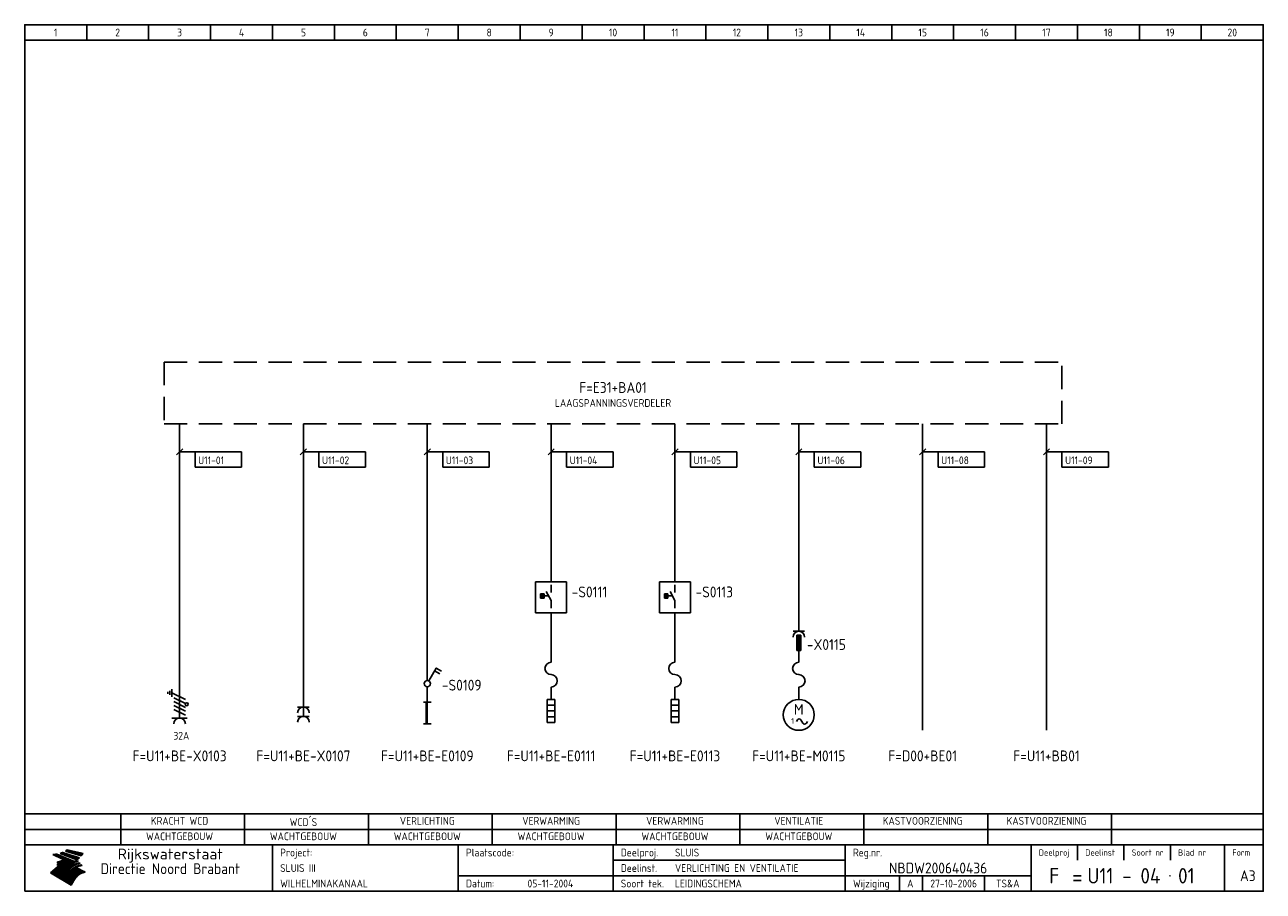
# Model space of a CAD drawing. Extents: x 10 to 410, y 10 to 290.
import ezdxf
from ezdxf.enums import TextEntityAlignment as Align

# ---------------------------------------------------------------- set-up
doc = ezdxf.new("R2010")
doc.units = 0
doc.header["$LTSCALE"] = 15
doc.header["$MEASUREMENT"] = 0
doc.linetypes.add('DASHED', pattern=[0.75, 0.5, -0.25])
doc.layers.get('0').update_dxf_attribs({"linetype": 'CONTINUOUS'})
for name, color, linetype in [('0-25', 7, 'CONTINUOUS'), ('0-35', 2, 'CONTINUOUS'), ('0-50', 3, 'CONTINUOUS'), ('B-25', 7, 'CONTINUOUS'), ('B-35', 2, 'CONTINUOUS'), ('S-25', 7, 'CONTINUOUS')]:
    doc.layers.add(name, color=color, linetype=linetype)
doc.styles.add('ISO', font='iso.shx')
doc.styles.get("Standard").update_dxf_attribs({"font": 'iso.shx'})

# ---------------------------------------------------------------- blocks, each defined once
blk = doc.blocks.new('KADERA3')
at = {"layer": '0-25'}
for p, q in [((30, 285), (30, 290)), ((50, 285), (50, 290)), ((70, 285), (70, 290)), ((90, 285), (90, 290)), ((110, 285), (110, 290)), ((130, 285), (130, 290)), ((150, 285), (150, 290)), ((170, 285), (170, 290)), ((190, 285), (190, 290)), ((210, 285), (210, 290)), ((230, 285), (230, 290)), ((250, 285), (250, 290)), ((270, 285), (270, 290)), ((290, 285), (290, 290)), ((310, 285), (310, 290)), ((330, 285), (330, 290)), ((350, 285), (350, 290)), ((370, 285), (370, 290)), ((390, 285), (390, 290)), ((10, 285), (410, 285)), ((410, 35), (10, 35)), ((410, 30), (10, 30)), ((350, 25), (350, 20)), ((365, 25), (365, 20)), ((380, 25), (380, 20)), ((200, 20), (275, 20)), ((150, 15), (335, 15)), ((292.5, 15), (292.5, 10)), ((300, 15), (300, 10)), ((320, 15), (320, 10))]:
    blk.add_line(p, q, dxfattribs=at)
at = {"layer": '0-25', "color": 7}
for p, q in [((19.1, 21.89), (25.12, 19)), ((19.1, 21.89), (25.12, 19)), ((19.17, 21.86), (20.7, 21.86)), ((19.29, 21.8), (20.83, 21.8)), ((19.4, 21.75), (20.96, 21.75)), ((19.52, 21.69), (21.09, 21.69)), ((19.64, 21.63), (21.22, 21.63)), ((19.74, 21.92), (20.56, 21.92)), ((19.75, 21.58), (21.36, 21.58)), ((19.87, 21.52), (21.49, 21.52)), ((19.99, 21.47), (21.62, 21.47)), ((20.11, 21.41), (21.75, 21.41)), ((20.22, 21.35), (21.88, 21.35)), ((20.25, 21.97), (20.43, 21.97)), ((20.34, 21.3), (22.02, 21.3)), ((20.38, 21.99), (26.02, 19.59)), ((20.38, 21.99), (26.02, 19.59)), ((20.46, 21.24), (22.15, 21.24)), ((20.57, 21.18), (22.28, 21.18)), ((20.69, 21.13), (22.41, 21.13)), ((20.81, 21.07), (22.55, 21.07)), ((20.92, 21.02), (22.68, 21.02)), ((21.04, 20.96), (22.81, 20.96)), ((21.16, 20.9), (22.94, 20.9)), ((21.27, 20.85), (23.07, 20.85)), ((21.39, 20.79), (23.21, 20.79)), ((21.47, 22.25), (26.83, 20.19)), ((21.47, 22.25), (26.83, 20.19)), ((21.49, 22.25), (23.07, 22.25)), ((21.51, 20.73), (23.34, 20.73)), ((21.6, 22.2), (23.25, 22.2)), ((21.63, 20.68), (23.47, 20.68)), ((21.65, 22.31), (22.89, 22.31)), ((21.74, 20.62), (23.6, 20.62)), ((21.75, 22.14), (23.42, 22.14)), ((21.8, 22.37), (22.71, 22.37)), ((21.86, 20.57), (23.73, 20.57)), ((21.9, 22.08), (23.6, 22.08)), ((21.94, 22.42), (22.53, 22.42)), ((21.98, 20.51), (23.87, 20.51)), ((22.04, 22.03), (23.78, 22.03)), ((22.06, 22.48), (22.36, 22.48)), ((22.09, 20.45), (24, 20.45)), ((22.18, 22.53), (27.65, 20.8)), ((22.18, 22.53), (27.65, 20.8)), ((22.19, 21.97), (23.96, 21.97)), ((22.21, 20.4), (24.13, 20.4)), ((22.33, 20.34), (24.26, 20.34)), ((22.34, 21.92), (24.13, 21.92)), ((22.37, 20), (23.08, 20)), ((22.44, 20.28), (24.4, 20.28)), ((22.48, 21.86), (24.31, 21.86)), ((22.49, 20.06), (23.04, 20.06)), ((22.56, 20.23), (24.53, 20.23)), ((22.61, 20.12), (22.93, 20.12)), ((22.63, 21.8), (24.49, 21.8)), ((22.68, 20.17), (24.66, 20.17)), ((22.71, 20.17), (22.82, 20.17)), ((23.11, 20.02), (22.77, 20.2)), ((23.11, 20.02), (22.77, 20.2)), ((22.78, 21.75), (24.67, 21.75)), ((22.79, 20.12), (24.79, 20.12)), ((22.91, 20.06), (24.92, 20.06)), ((22.92, 21.69), (24.85, 21.69)), ((23.03, 20), (25.06, 20)), ((23.07, 21.63), (25.02, 21.63)), ((23.14, 22.99), (28.22, 21.46)), ((23.14, 22.99), (28.22, 21.46)), ((23.15, 22.98), (25.33, 22.98)), ((23.22, 21.58), (25.2, 21.58)), ((23.23, 23.04), (25.09, 23.04)), ((23.32, 23.1), (24.84, 23.1)), ((23.34, 22.93), (25.57, 22.93)), ((23.36, 21.52), (25.38, 21.52)), ((23.4, 23.15), (24.6, 23.15)), ((23.49, 23.21), (24.36, 23.21)), ((23.51, 21.47), (25.56, 21.47)), ((23.52, 22.87), (25.81, 22.87)), ((23.57, 23.27), (24.12, 23.27)), ((23.64, 23.32), (23.87, 23.32)), ((23.66, 21.41), (25.74, 21.41)), ((23.7, 23.36), (28.82, 22.17)), ((23.7, 23.36), (28.82, 22.17)), ((23.71, 22.82), (26.06, 22.82)), ((23.8, 21.35), (25.91, 21.35)), ((23.9, 22.76), (26.3, 22.76)), ((23.95, 21.3), (26.09, 21.3)), ((24.09, 22.7), (26.54, 22.7)), ((24.09, 21.24), (26.27, 21.24)), ((24.24, 21.18), (26.45, 21.18)), ((24.27, 22.65), (26.78, 22.65)), ((24.39, 21.13), (26.62, 21.13)), ((24.46, 22.59), (27.03, 22.59)), ((24.53, 21.07), (26.8, 21.07)), ((24.65, 22.53), (27.27, 22.53)), ((24.68, 21.02), (26.98, 21.02)), ((24.83, 20.96), (27.16, 20.96)), ((24.84, 22.48), (27.51, 22.48)), ((24.97, 20.9), (27.34, 20.9)), ((25.02, 22.42), (27.75, 22.42)), ((25.12, 20.85), (27.51, 20.85)), ((25.21, 22.37), (28, 22.37)), ((25.27, 20.79), (27.63, 20.79)), ((25.4, 22.31), (28.24, 22.31)), ((25.41, 20.73), (27.57, 20.73)), ((25.56, 20.68), (27.51, 20.68)), ((25.58, 22.25), (28.48, 22.25)), ((25.71, 20.62), (27.44, 20.62)), ((25.77, 22.2), (28.72, 22.2)), ((25.85, 20.57), (27.37, 20.57)), ((25.96, 22.14), (28.79, 22.14)), ((26, 20.51), (27.29, 20.51)), ((26.15, 22.08), (28.75, 22.08)), ((26.15, 20.45), (27.22, 20.45)), ((26.29, 20.4), (27.14, 20.4)), ((26.33, 22.03), (28.71, 22.03)), ((26.44, 20.34), (27.06, 20.34)), ((26.52, 21.97), (28.66, 21.97)), ((26.59, 20.28), (26.97, 20.28)), ((26.71, 21.92), (28.62, 21.92)), ((26.73, 20.23), (26.89, 20.23)), ((26.9, 21.86), (28.57, 21.86)), ((27.08, 21.8), (28.52, 21.8)), ((27.27, 21.75), (28.48, 21.75)), ((27.46, 21.69), (28.43, 21.69)), ((27.65, 21.63), (28.38, 21.63)), ((27.83, 21.58), (28.33, 21.58)), ((28.02, 21.52), (28.28, 21.52)), ((28.21, 21.47), (28.22, 21.47)), ((20.58, 17.88), (18.3, 16)), ((20.58, 17.88), (18.3, 16)), ((24.94, 11.97), (18.3, 16)), ((24.94, 11.97), (18.3, 16)), ((18.31, 16.01), (20.96, 16.01)), ((18.38, 16.07), (21.46, 16.07)), ((18.45, 16.12), (21.88, 16.12)), ((18.52, 16.18), (22.15, 16.18)), ((18.59, 16.23), (22.38, 16.23)), ((18.65, 16.29), (22.58, 16.29)), ((18.72, 16.35), (22.75, 16.35)), ((18.79, 16.4), (22.91, 16.4)), ((18.86, 16.46), (20.6, 16.46)), ((18.93, 16.52), (20.6, 16.52)), ((18.99, 16.57), (20.6, 16.57)), ((19.06, 16.63), (20.6, 16.63)), ((19.13, 16.68), (20.6, 16.68)), ((19.2, 16.74), (20.6, 16.74)), ((19.27, 16.8), (20.6, 16.8)), ((19.33, 16.85), (21.07, 16.85)), ((19.4, 16.91), (21.55, 16.91)), ((19.47, 16.97), (21.88, 16.97)), ((19.54, 17.02), (22.13, 17.02)), ((19.61, 17.08), (22.34, 17.08)), ((19.67, 17.13), (20.6, 17.13)), ((19.74, 17.19), (20.6, 17.19)), ((19.81, 17.25), (20.6, 17.25)), ((19.88, 17.3), (20.6, 17.3)), ((19.95, 17.36), (20.6, 17.36)), ((20.01, 17.42), (20.6, 17.42)), ((20.08, 17.47), (20.93, 17.47)), ((20.15, 17.53), (21.26, 17.53)), ((20.22, 17.58), (21.51, 17.58)), ((20.29, 17.64), (21.72, 17.64)), ((20.35, 17.7), (21.9, 17.7)), ((20.42, 17.75), (22.07, 17.75)), ((20.49, 17.81), (22.22, 17.81)), ((20.56, 17.87), (22.36, 17.87)), ((20.6, 19.11), (20.58, 19.51)), ((20.6, 19.11), (20.58, 19.51)), ((20.58, 19.5), (22.09, 19.5)), ((20.58, 19.44), (21.95, 19.44)), ((20.59, 19.38), (21.79, 19.38)), ((20.59, 19.33), (21.62, 19.33)), ((20.59, 19.27), (21.42, 19.27)), ((20.6, 19.22), (21.2, 19.22)), ((20.6, 19.16), (20.93, 19.16)), ((20.6, 19.11), (20.69, 19.12)), ((20.6, 19.11), (20.69, 19.12)), ((20.6, 18.79), (20.77, 18.81)), ((20.6, 18.79), (20.77, 18.81)), ((20.6, 18.29), (20.6, 18.79)), ((20.6, 18.29), (20.6, 18.79)), ((20.6, 18.77), (22.46, 18.77)), ((20.6, 18.71), (22.33, 18.71)), ((20.6, 18.65), (22.19, 18.65)), ((20.6, 18.6), (22.04, 18.6)), ((20.6, 18.54), (21.87, 18.54)), ((20.6, 18.48), (21.68, 18.48)), ((20.6, 18.43), (21.46, 18.43)), ((20.6, 18.37), (21.21, 18.37)), ((20.6, 18.32), (20.87, 18.32)), ((20.6, 18.29), (20.88, 18.32)), ((20.6, 18.29), (20.88, 18.32)), ((20.6, 17.88), (20.86, 17.91)), ((20.6, 17.88), (20.86, 17.91)), ((20.6, 17.43), (20.97, 17.48)), ((20.6, 17.43), (20.97, 17.48)), ((20.6, 17.43), (20.6, 17.09)), ((20.6, 17.43), (20.6, 17.09)), ((20.6, 17.09), (21.26, 17.16)), ((20.6, 17.09), (21.26, 17.16)), ((20.6, 16.8), (21.37, 16.89)), ((20.6, 16.8), (21.37, 16.89)), ((20.6, 16.8), (20.6, 16.45)), ((20.6, 16.8), (20.6, 16.45)), ((20.6, 16.45), (21.56, 16.56)), ((20.6, 16.45), (21.56, 16.56)), ((20.6, 15.97), (21.67, 16.09)), ((20.6, 15.97), (21.67, 16.09)), ((20.7, 16.46), (23.06, 16.46)), ((20.9, 19.55), (22.23, 19.55)), ((20.9, 18.82), (22.59, 18.82)), ((20.98, 17.92), (22.5, 17.92)), ((21.02, 17.13), (22.53, 17.13)), ((21.19, 19.61), (22.35, 19.61)), ((21.2, 16.52), (23.2, 16.52)), ((21.32, 18.88), (22.71, 18.88)), ((21.32, 17.98), (22.62, 17.98)), ((21.42, 19.67), (22.47, 19.67)), ((21.47, 17.19), (22.7, 17.19)), ((21.59, 18.03), (22.74, 18.03)), ((21.61, 18.93), (22.82, 18.93)), ((21.62, 19.72), (22.59, 19.72)), ((21.72, 16.57), (23.32, 16.57)), ((21.77, 17.25), (22.85, 17.25)), ((21.8, 19.78), (22.69, 19.78)), ((21.8, 18.09), (22.85, 18.09)), ((21.84, 18.99), (22.92, 18.99)), ((21.96, 19.83), (22.79, 19.83)), ((21.99, 18.15), (22.95, 18.15)), ((22.01, 17.3), (22.99, 17.3)), ((22.03, 19.05), (23.03, 19.05)), ((22.1, 16.63), (23.44, 16.63)), ((22.11, 19.89), (22.89, 19.89)), ((22.16, 18.2), (23.05, 18.2)), ((22.21, 19.1), (23.12, 19.1)), ((22.21, 17.36), (23.12, 17.36)), ((22.24, 19.95), (22.99, 19.95)), ((22.31, 18.26), (23.15, 18.26)), ((22.36, 19.16), (23.22, 19.16)), ((22.38, 16.68), (23.56, 16.68)), ((22.39, 17.42), (23.24, 17.42)), ((22.45, 18.32), (23.24, 18.32)), ((22.51, 19.22), (23.3, 19.22)), ((22.56, 17.47), (23.36, 17.47)), ((22.59, 18.37), (23.33, 18.37)), ((22.6, 16.74), (23.66, 16.74)), ((22.64, 19.27), (23.39, 19.27)), ((22.71, 18.43), (23.42, 18.43)), ((22.71, 17.53), (23.47, 17.53)), ((22.77, 19.33), (23.47, 19.33)), ((22.79, 16.8), (23.77, 16.8)), ((22.83, 18.48), (23.5, 18.48)), ((22.84, 17.58), (23.57, 17.58)), ((22.89, 19.38), (23.55, 19.38)), ((22.94, 18.54), (23.58, 18.54)), ((22.96, 16.85), (23.86, 16.85)), ((22.97, 17.64), (23.67, 17.64)), ((23, 19.44), (23.63, 19.44)), ((23.04, 18.6), (23.66, 18.6)), ((23.1, 19.5), (23.72, 19.5)), ((23.1, 17.7), (23.77, 17.7)), ((23.12, 16.91), (23.96, 16.91)), ((23.14, 18.65), (23.74, 18.65)), ((23.15, 19.95), (25.19, 19.95)), ((23.21, 19.55), (23.8, 19.55)), ((23.21, 17.75), (23.86, 17.75)), ((23.21, 16.01), (28.9, 16.01)), ((23.24, 18.71), (23.82, 18.71)), ((23.26, 19.89), (25.32, 19.89)), ((23.26, 16.97), (24.05, 16.97)), ((23.3, 19.61), (23.88, 19.61)), ((23.32, 17.81), (23.95, 17.81)), ((23.33, 18.77), (23.91, 18.77)), ((23.37, 16.07), (29.08, 16.07)), ((23.38, 19.83), (25.45, 19.83)), ((23.39, 19.67), (23.81, 19.67)), ((23.39, 17.02), (24.14, 17.02)), ((23.42, 18.82), (23.99, 18.82)), ((23.42, 17.87), (24.03, 17.87)), ((23.45, 19.7), (23.58, 19.79)), ((23.45, 19.7), (23.58, 19.79)), ((23.48, 19.72), (23.7, 19.72)), ((23.5, 19.78), (25.58, 19.78)), ((23.51, 18.88), (24.07, 18.88)), ((23.51, 16.12), (29.27, 16.12)), ((23.52, 17.92), (24.11, 17.92)), ((23.52, 17.08), (24.22, 17.08)), ((23.54, 18.9), (24.3, 19.42)), ((23.54, 18.9), (24.3, 19.42)), ((23.56, 19.78), (23.59, 19.78)), ((23.56, 19.39), (23.9, 19.62)), ((23.56, 19.39), (23.9, 19.62)), ((23.58, 19.79), (23.9, 19.62)), ((23.58, 19.79), (23.9, 19.62)), ((23.59, 18.93), (24.15, 18.93)), ((23.61, 19.72), (25.72, 19.72)), ((23.62, 17.98), (24.2, 17.98)), ((23.63, 17.13), (24.3, 17.13)), ((23.65, 18.59), (24.62, 19.25)), ((23.65, 18.59), (24.62, 19.25)), ((29.41, 16.17), (23.65, 16.17)), ((23.67, 18.99), (24.23, 18.99)), ((23.71, 18.03), (24.28, 18.03)), ((23.73, 19.67), (25.85, 19.67)), ((23.75, 19.05), (24.32, 19.05)), ((23.75, 17.19), (24.38, 17.19)), ((23.77, 16.23), (29.47, 16.23)), ((23.79, 18.09), (24.36, 18.09)), ((23.83, 19.1), (24.4, 19.1)), ((23.85, 19.61), (25.98, 19.61)), ((23.85, 17.25), (24.46, 17.25)), ((23.88, 18.15), (24.44, 18.15)), ((23.89, 16.29), (29.36, 16.29)), ((23.92, 19.16), (24.48, 19.16)), ((23.94, 18.19), (25.23, 19.07)), ((23.94, 18.19), (25.23, 19.07)), ((23.95, 17.3), (24.55, 17.3)), ((23.96, 19.55), (25.96, 19.55)), ((23.96, 18.2), (24.53, 18.2)), ((24, 19.22), (24.56, 19.22)), ((24, 16.35), (29.24, 16.35)), ((24.04, 18.26), (24.61, 18.26)), ((24.05, 17.36), (24.63, 17.36)), ((24.06, 17.88), (25.34, 18.76)), ((24.06, 17.88), (25.34, 18.76)), ((24.08, 19.5), (25.88, 19.5)), ((24.08, 19.27), (24.58, 19.27)), ((24.11, 16.4), (29.13, 16.4)), ((24.13, 18.32), (24.69, 18.32)), ((24.14, 17.42), (24.71, 17.42)), ((24.16, 19.33), (24.47, 19.33)), ((24.2, 19.44), (25.79, 19.44)), ((24.21, 18.37), (24.77, 18.37)), ((24.21, 16.46), (29.02, 16.46)), ((24.23, 17.47), (24.79, 17.47)), ((24.24, 17.48), (25.52, 18.36)), ((24.24, 17.48), (25.52, 18.36)), ((24.25, 19.38), (24.36, 19.38)), ((24.29, 18.43), (24.85, 18.43)), ((24.3, 19.42), (24.62, 19.25)), ((24.3, 19.42), (24.62, 19.25)), ((24.31, 19.38), (25.71, 19.38)), ((24.31, 17.53), (24.87, 17.53)), ((24.31, 16.52), (28.91, 16.52)), ((24.35, 17.17), (25.64, 18.05)), ((24.35, 17.17), (25.64, 18.05)), ((24.37, 18.48), (24.94, 18.48)), ((24.39, 17.58), (24.96, 17.58)), ((24.4, 16.57), (28.79, 16.57)), ((24.43, 19.33), (25.62, 19.33)), ((24.45, 18.54), (25.02, 18.54)), ((24.47, 17.64), (25.04, 17.64)), ((24.49, 16.63), (28.68, 16.63)), ((24.54, 18.6), (25.1, 18.6)), ((24.55, 19.27), (25.54, 19.27)), ((24.56, 17.7), (25.12, 17.7)), ((24.57, 16.68), (28.57, 16.68)), ((24.62, 18.65), (25.18, 18.65)), ((24.63, 16.72), (25.91, 17.6)), ((24.63, 16.72), (25.91, 17.6)), ((24.64, 17.75), (25.2, 17.75)), ((24.66, 16.74), (28.45, 16.74)), ((24.67, 19.22), (25.45, 19.22)), ((24.7, 18.71), (25.27, 18.71)), ((24.72, 17.81), (25.29, 17.81)), ((24.74, 16.8), (28.34, 16.8)), ((24.78, 19.16), (25.37, 19.16)), ((24.78, 18.77), (25.34, 18.77)), ((24.8, 17.87), (25.37, 17.87)), ((24.82, 16.85), (28.23, 16.85)), ((24.87, 18.82), (25.4, 18.82)), ((24.89, 17.92), (25.45, 17.92)), ((24.9, 19.1), (25.28, 19.1)), ((24.9, 16.91), (28.11, 16.91)), ((24.95, 18.88), (25.45, 18.88)), ((24.97, 17.98), (25.53, 17.98)), ((24.99, 16.97), (28, 16.97)), ((25.02, 19.05), (25.2, 19.05)), ((25.03, 18.93), (25.51, 18.93)), ((25.05, 18.03), (25.61, 18.03)), ((25.07, 17.02), (27.89, 17.02)), ((25.11, 18.99), (25.57, 18.99)), ((26.02, 19.59), (25.12, 19)), ((26.02, 19.59), (25.12, 19)), ((25.13, 18.09), (25.68, 18.09)), ((25.15, 17.08), (27.77, 17.08)), ((25.19, 19.05), (25.63, 19.05)), ((25.21, 18.15), (25.75, 18.15)), ((25.23, 17.13), (27.66, 17.13)), ((25.26, 19.1), (25.7, 19.1)), ((25.3, 18.2), (25.82, 18.2)), ((25.31, 17.19), (27.55, 17.19)), ((25.33, 19.16), (25.77, 19.16)), ((25.38, 18.26), (25.89, 18.26)), ((25.39, 19.22), (25.85, 19.22)), ((25.4, 17.25), (27.43, 17.25)), ((25.46, 18.32), (25.97, 18.32)), ((25.47, 19.27), (25.93, 19.27)), ((25.48, 17.3), (27.32, 17.3)), ((25.54, 19.33), (26.03, 19.33)), ((25.54, 18.37), (26.06, 18.37)), ((25.56, 17.36), (27.21, 17.36)), ((25.62, 18.43), (26.14, 18.43)), ((25.63, 19.38), (26.13, 19.38)), ((25.64, 17.42), (27.1, 17.42)), ((25.7, 18.48), (26.24, 18.48)), ((25.72, 19.44), (26.24, 19.44)), ((25.73, 17.47), (26.98, 17.47)), ((25.79, 18.54), (26.34, 18.54)), ((25.81, 17.53), (26.87, 17.53)), ((25.82, 19.5), (26.36, 19.5)), ((25.89, 18.6), (26.46, 18.6)), ((25.89, 17.58), (26.76, 17.58)), ((25.93, 19.55), (26.53, 19.55)), ((25.96, 17.64), (26.64, 17.64)), ((25.99, 18.65), (26.58, 18.65)), ((26.04, 17.7), (26.59, 17.7)), ((26.06, 19.61), (26.85, 19.61)), ((26.1, 18.71), (26.72, 18.71)), ((26.12, 17.75), (26.67, 17.75)), ((26.2, 17.81), (26.76, 17.81)), ((26.21, 19.67), (27.23, 19.67)), ((26.23, 18.77), (26.89, 18.77)), ((26.29, 17.87), (26.86, 17.87)), ((26.37, 18.82), (27.09, 18.82)), ((26.39, 17.92), (26.97, 17.92)), ((26.44, 19.72), (27.18, 19.72)), ((26.49, 17.98), (27.09, 17.98)), ((26.53, 18.88), (27.34, 18.88)), ((26.56, 17.68), (29.54, 16.2)), ((26.56, 17.68), (29.54, 16.2)), ((26.6, 18.03), (27.22, 18.03)), ((26.72, 18.09), (27.38, 18.09)), ((26.73, 18.93), (27.66, 18.93)), ((26.85, 18.15), (27.56, 18.15)), ((26.99, 18.99), (27.9, 18.99)), ((27, 18.2), (27.8, 18.2)), ((27.13, 19.78), (27.25, 19.64)), ((27.13, 19.78), (27.25, 19.64)), ((27.18, 18.26), (28.13, 18.26)), ((27.26, 19.05), (27.84, 19.05)), ((27.39, 18.32), (28.47, 18.32)), ((27.7, 18.37), (28.49, 18.37)), ((27.78, 19.1), (27.93, 18.96)), ((27.78, 19.1), (27.93, 18.96)), ((28, 18.43), (28.44, 18.43)), ((28.29, 15.83), (29.54, 16.2)), ((28.29, 15.83), (29.54, 16.2)), ((28.39, 18.48), (28.54, 18.32)), ((28.39, 18.48), (28.54, 18.32)), ((29.54, 16.2), (29.45, 16.17)), ((29.54, 16.2), (29.45, 16.17)), ((29.46, 16.18), (29.47, 16.18)), ((18.38, 15.95), (20.6, 15.95)), ((18.47, 15.9), (20.6, 15.9)), ((18.57, 15.84), (20.6, 15.84)), ((18.66, 15.78), (20.6, 15.78)), ((18.75, 15.73), (20.6, 15.73)), ((18.85, 15.67), (20.6, 15.67)), ((18.94, 15.62), (20.6, 15.62)), ((19.03, 15.56), (27.83, 15.56)), ((19.12, 15.5), (27.75, 15.5)), ((19.22, 15.45), (27.66, 15.45)), ((19.31, 15.39), (27.58, 15.39)), ((19.4, 15.33), (27.5, 15.33)), ((19.49, 15.28), (27.43, 15.28)), ((19.59, 15.22), (27.36, 15.22)), ((19.68, 15.17), (27.29, 15.17)), ((19.77, 15.11), (27.22, 15.11)), ((19.86, 15.05), (27.15, 15.05)), ((19.96, 15), (27.09, 15)), ((20.05, 14.94), (27.02, 14.94)), ((20.14, 14.88), (26.96, 14.88)), ((20.24, 14.83), (26.9, 14.83)), ((20.33, 14.77), (26.84, 14.77)), ((20.42, 14.72), (26.79, 14.72)), ((20.51, 14.66), (26.73, 14.66)), ((20.6, 15.97), (20.6, 15.58)), ((20.6, 15.97), (20.6, 15.58)), ((20.6, 15.58), (21.95, 15.73)), ((20.6, 15.58), (21.95, 15.73)), ((20.61, 14.6), (26.68, 14.6)), ((20.7, 14.55), (26.62, 14.55)), ((20.79, 14.49), (26.57, 14.49)), ((20.88, 14.43), (26.52, 14.43)), ((20.94, 15.62), (27.92, 15.62)), ((20.98, 14.38), (26.47, 14.38)), ((21.07, 14.32), (26.42, 14.32)), ((21.16, 14.27), (26.38, 14.27)), ((21.25, 14.21), (26.33, 14.21)), ((21.35, 14.15), (26.29, 14.15)), ((21.44, 14.1), (26.24, 14.1)), ((21.45, 15.67), (28.01, 15.67)), ((21.53, 14.04), (26.2, 14.04)), ((21.63, 13.98), (26.16, 13.98)), ((21.72, 13.93), (26.12, 13.93)), ((21.81, 13.87), (26.08, 13.87)), ((21.9, 13.82), (26.04, 13.82)), ((21.96, 15.73), (28.11, 15.73)), ((22, 13.76), (26, 13.76)), ((22.09, 13.7), (25.96, 13.7)), ((22.18, 13.65), (25.93, 13.65)), ((22.27, 13.59), (25.89, 13.59)), ((22.34, 15.78), (28.21, 15.78)), ((22.37, 13.53), (25.86, 13.53)), ((22.46, 13.48), (25.82, 13.48)), ((22.55, 13.42), (25.79, 13.42)), ((22.62, 15.84), (28.33, 15.84)), ((22.65, 13.37), (25.76, 13.37)), ((22.74, 13.31), (25.73, 13.31)), ((22.83, 13.25), (25.69, 13.25)), ((22.84, 15.9), (28.52, 15.9)), ((22.92, 13.2), (25.66, 13.2)), ((23.02, 13.14), (25.63, 13.14)), ((23.04, 15.95), (28.71, 15.95)), ((23.11, 13.08), (25.59, 13.08)), ((23.2, 13.03), (25.56, 13.03)), ((23.29, 12.97), (25.53, 12.97)), ((23.39, 12.92), (25.5, 12.92)), ((23.48, 12.86), (25.46, 12.86)), ((23.57, 12.8), (25.43, 12.8)), ((23.66, 12.75), (25.4, 12.75)), ((23.76, 12.69), (25.36, 12.69)), ((23.85, 12.63), (25.33, 12.63)), ((23.94, 12.58), (25.3, 12.58)), ((24.04, 12.52), (25.26, 12.52)), ((24.13, 12.47), (25.23, 12.47)), ((24.22, 12.41), (25.2, 12.41)), ((24.31, 12.35), (25.17, 12.35)), ((24.41, 12.3), (25.13, 12.3)), ((24.5, 12.24), (25.1, 12.24)), ((24.59, 12.18), (25.07, 12.18)), ((24.68, 12.13), (25.03, 12.13)), ((24.78, 12.07), (25, 12.07)), ((24.87, 12.02), (24.97, 12.02)), ((24.94, 11.97), (25.81, 13.45)), ((24.94, 11.97), (25.81, 13.45))]:
    blk.add_line(p, q, dxfattribs=at)
for centre, radius, start, end in [((19.15, 29.7), 7.8, 269.6055, 279.0886), ((19.15, 29.7), 7.8, 269.6055, 279.0886), ((19.93, 25.38), 5.91, 276.3402, 298.7463), ((19.93, 25.38), 5.91, 276.3402, 298.7463), ((19.84, 25.09), 6.03, 278.129, 302.868), ((19.84, 25.09), 6.03, 278.129, 302.868), ((19.84, 27.26), 5.27, 288.0217, 296.3084), ((19.84, 27.26), 5.27, 288.0217, 296.3084), ((20.49, 27.56), 5.28, 300.0654, 307.393), ((20.49, 27.56), 5.28, 300.0654, 307.393), ((24.11, 24.7), 5.26, 301.1147, 312.2814), ((24.11, 24.7), 5.26, 301.1147, 312.2814), ((21.95, 27.32), 8.59, 316.9248, 323.1399), ((21.95, 27.32), 8.59, 316.9248, 323.1399), ((20.21, 23.78), 5.91, 273.6149, 304.3803), ((20.21, 23.78), 5.91, 273.6149, 304.3803), ((20.35, 24.56), 5.76, 274.164, 302.5474), ((20.35, 24.56), 5.76, 274.164, 302.5474), ((20.05, 24.28), 6.02, 277.9472, 305.7139), ((20.05, 24.28), 6.02, 277.9472, 305.7139), ((20.04, 23.49), 6.09, 278.8115, 306.4242), ((20.04, 23.49), 6.09, 278.8115, 306.4242), ((20.53, 23.07), 5.96, 277.0519, 304.973), ((20.53, 23.07), 5.96, 277.0519, 304.973), ((20.72, 22.76), 5.91, 276.3402, 304.3803), ((20.72, 22.76), 5.91, 276.3402, 304.3803), ((21.06, 22.34), 5.81, 274.9043, 303.1745), ((21.06, 22.34), 5.81, 274.9043, 303.1745), ((20.82, 22.06), 6.04, 278.1111, 305.8489), ((20.82, 22.06), 6.04, 278.1111, 305.8489), ((21.3, 21.6), 5.91, 276.3402, 304.3803), ((21.3, 21.6), 5.91, 276.3402, 304.3803), ((27.05, 17.17), 2.63, 107.4286, 133.7799), ((27.05, 17.17), 2.63, 107.4286, 133.7799), ((27.45, 16.91), 2.81, 110.4143, 138.7411), ((27.45, 16.91), 2.81, 110.4143, 138.7411), ((27.57, 15.64), 3.4, 98.1566, 126.9045), ((27.57, 15.64), 3.4, 98.1566, 126.9045), ((27.91, 15.54), 3.39, 100.5835, 132.088), ((27.91, 15.54), 3.39, 100.5835, 132.088), ((28.21, 14.74), 3.67, 95.7581, 128.7216), ((28.21, 14.74), 3.67, 95.7581, 128.7216), ((27.01, 16.84), 2.93, 87.7348, 104.8316), ((27.01, 16.84), 2.93, 87.7348, 104.8316), ((27.37, 15.71), 3.93, 91.7838, 103.2817), ((27.37, 15.71), 3.93, 91.7838, 103.2817), ((28.4, 15.05), 3.21, 96.3886, 125.0052), ((28.4, 15.05), 3.21, 96.3886, 125.0052), ((27.82, 16.31), 2.8, 90.634, 105.1984), ((27.82, 16.31), 2.8, 90.634, 105.1984), ((28.19, 15.04), 3.93, 93.8342, 103.2817), ((28.19, 15.04), 3.93, 93.8342, 103.2817), ((28.58, 15.69), 2.8, 93.8141, 105.1984), ((28.58, 15.69), 2.8, 93.8141, 105.1984), ((28.95, 14.41), 3.93, 96.0135, 103.2817), ((28.95, 14.41), 3.93, 96.0135, 103.2817), ((31.24, 10.26), 6.3, 117.9568, 149.6251), ((31.24, 10.26), 6.3, 117.9568, 149.6251)]:
    blk.add_arc(centre, radius, start, end, dxfattribs=at)
at = {"layer": '0-35'}
for p, q in [((90, 25), (90, 10)), ((150, 25), (150, 10)), ((200, 25), (200, 10)), ((275, 25), (275, 10)), ((335, 25), (335, 10)), ((397.5, 25), (397.5, 10))]:
    blk.add_line(p, q, dxfattribs=at)
at = {"layer": '0-50'}
for p, q in [((10, 25), (410, 25)), ((348.75, 15), (351.25, 15)), ((348.75, 13.5), (351.25, 13.5))]:
    blk.add_line(p, q, dxfattribs=at)
blk.add_lwpolyline([(10, 10), (410, 10), (410, 290), (10, 290)], close=True, dxfattribs=at)
at = {"layer": '0-50', "const_width": 0.25}
blk.add_lwpolyline([(379.75, 15, 1), (380, 15, 1)], format="xyb", close=True, dxfattribs=at)
at = {"layer": '0-25', "style": 'ISO'}
for s, height, p in [('Project:', 2.5, (92.5, 22.5)), ('Plaatscode:', 2.5, (152.5, 22.5)), ('Deelproj.', 2.5, (202.5, 22.5)), ('Reg.nr.', 2.5, (277.5, 22.5)), ('Deelproj', 2, (337.5, 22.5)), ('Deelinst', 2, (352.5, 22.5)), ('Soort nr', 2, (367.5, 22.5)), ('Blad nr', 2, (382.5, 22.5)), ('Form', 2, (400, 22.5)), ('Deelinst.', 2.5, (202.5, 17.5)), ('Datum:', 2.5, (152.5, 12.5)), ('Soort tek.', 2.5, (202.5, 12.5)), ('Wijziging', 2.5, (277.5, 12.5))]:
    blk.add_text(s, height=height, dxfattribs=at).set_placement(p, align=Align.MIDDLE_LEFT)
for tag, p in [('STR1', (20, 287.5)), ('STR2', (40, 287.5)), ('STR3', (60, 287.5)), ('STR4', (80, 287.5)), ('STR5', (100, 287.5)), ('STR6', (120, 287.5)), ('STR7', (140, 287.5)), ('STR8', (160, 287.5)), ('STR9', (180, 287.5)), ('STR10', (200, 287.5)), ('STR11', (220, 287.5)), ('STR12', (240, 287.5)), ('STR13', (260, 287.5)), ('STR14', (280, 287.5)), ('STR15', (300, 287.5)), ('STR16', (320, 287.5)), ('STR17', (340, 287.5)), ('STR18', (360, 287.5)), ('STR19', (380, 287.5)), ('STR20', (400, 287.5)), ('W', (180, 12.5)), ('Z', (310, 12.5)), ('Y', (327.5, 12.5))]:
    blk.add_attdef(tag, text='', height=2.5, dxfattribs=at).set_placement(p, align=Align.MIDDLE)
for tag, p in [('N', (220, 22.5)), ('B', (92.5, 17.5)), ('P', (220, 17.5)), ('C', (92.5, 12.5)), ('U', (220, 12.5)), ('REV', (295, 12.5))]:
    blk.add_attdef(tag, text='', height=2.5, dxfattribs=at).set_placement(p, align=Align.MIDDLE_LEFT)
at = {"layer": '0-35', "style": 'ISO', "width": 1.00614}
blk.add_text('Rijkswaterstaat', height=3.5, dxfattribs=at).set_placement((40, 20.28), (74, 20.28), align=Align.FIT)
at = {"layer": '0-35', "color": 2, "style": 'ISO', "width": 0.948867}
blk.add_text('Directie Noord Brabant', height=3.5, dxfattribs=at).set_placement((34.5, 15.53), (79.5, 15.53), align=Align.FIT)
at = {"layer": '0-35', "style": 'ISO'}
for tag, p in [('X', (178.5, 17.5)), ('FORM', (402.5, 15))]:
    blk.add_attdef(tag, text='', height=3.5, dxfattribs=at).set_placement(p, align=Align.MIDDLE_LEFT)
blk.add_attdef('RNR', text='', height=3.5, dxfattribs=at).set_placement((305, 17.5), align=Align.MIDDLE)
at = {"layer": '0-50', "style": 'ISO'}
for tag, p in [('M', (342.5, 15)), ('O', (365, 15))]:
    blk.add_attdef(tag, text='', height=5, dxfattribs=at).set_placement(p, align=Align.MIDDLE)
blk.add_attdef('Q', text='', height=5, dxfattribs=at).set_placement((382.5, 15), align=Align.MIDDLE_LEFT)
blk = doc.blocks.new('0301B5')
at = {"layer": 'S-25'}
for p, q in [((15, 0), (0, 0)), ((0, 0), (0, -5)), ((15, -5), (15, 0)), ((0, -5), (15, -5))]:
    blk.add_line(p, q, dxfattribs=at)
at = {"layer": 'B-25', "style": 'ISO'}
blk.add_attdef('KA', (1, -4), '', height=2.5, dxfattribs=at)
blk = doc.blocks.new('030303C')
at = {"layer": '0-25'}
for p, q in [((-0.625, 8.75), (-0.625, 3.75)), ((0.625, 8.75), (-0.625, 8.75)), ((-0.3125, 3.75), (-0.3125, 8.75)), ((0, 3.75), (0, 8.75)), ((0.3125, 3.75), (0.3125, 8.75)), ((0.625, 3.75), (0.625, 8.75)), ((-0.625, 3.75), (0.625, 3.75)), ((0, 0), (0, 3.75))]:
    blk.add_line(p, q, dxfattribs=at)
blk = doc.blocks.new('030301K')
at = {"layer": '0-25'}
for p, q in [((0, -5), (0, 0)), ((-1.875, -5), (1.875, -5))]:
    blk.add_line(p, q, dxfattribs=at)
blk.add_arc((0, -6.875), 1.875, 0, 180, dxfattribs=at)
at = {"layer": '0-25', "style": 'ISO'}
blk.add_attdef('GR', (5, -10), '', height=2.5, dxfattribs=at)
at = {"layer": '0-35', "style": 'ISO'}
blk.add_attdef('KT', (5, -6), '', height=3.5, dxfattribs=at)
blk = doc.blocks.new('060801')
at = {"layer": '0-25'}
for p, q in [((-0.78, -12.17), (-0.45, -11.59)), ((1, -12.14), (0.68, -11.59)), ((1, -12.14), (1.32, -12.69)), ((2.78, -12.11), (2.45, -12.69))]:
    blk.add_line(p, q, dxfattribs=at)
blk.add_circle((0, -10), 5, dxfattribs=at)
for centre, start, end in [((0.12, -11.91), 29.8344, 150.0578), ((1.88, -12.36), 209.8344, 330.0578)]:
    blk.add_arc(centre, 0.653, start, end, dxfattribs=at)
at = {"layer": '0-25', "style": 'ISO'}
blk.add_text('1', height=1.8, dxfattribs=at).set_placement((-2, -12), align=Align.MIDDLE)
for tag, p in [('U', (-6, -3)), ('V', (-1, -3)), ('W', (4, -3))]:
    blk.add_attdef(tag, text='', height=2.5, dxfattribs=at).set_placement(p, align=Align.RIGHT)
for tag, p in [('OM1', (-2, -24)), ('OM2', (-2, -28)), ('OM3', (-2, -32)), ('OM4', (-2, -36))]:
    blk.add_attdef(tag, p, '', height=2.5, dxfattribs=at)
at = {"layer": '0-35', "style": 'ISO'}
blk.add_text('M', height=3.5, dxfattribs=at).set_placement((0, -10), align=Align.CENTER)
blk.add_attdef('KT', (-2, -20), '', height=3.5, dxfattribs=at)
blk = doc.blocks.new('040112C')
at = {"layer": '0-25'}
for p, q in [((-1.25, -7.5), (-1.25, 0)), ((-1.25, 0), (1.25, 0)), ((1.25, 0), (1.25, -7.5)), ((-1.25, -1.875), (1.25, -1.875)), ((-1.25, -3.75), (1.25, -3.75)), ((-1.25, -5.625), (1.25, -5.625)), ((1.25, -7.5), (-1.25, -7.5))]:
    blk.add_line(p, q, dxfattribs=at)
at = {"layer": '0-25', "style": 'ISO'}
blk.add_attdef('OM1', (3, -8), '', height=2.5, dxfattribs=at)
at = {"layer": '0-35', "style": 'ISO'}
blk.add_attdef('KT', (3, -4), '', height=3.5, dxfattribs=at)
blk = doc.blocks.new('0303B2C')
at = {"layer": '0-25'}
for p, q in [((0, -10), (0, 0)), ((-3.75, -2.19), (-3.75, -1.56)), ((-3.12, -1.25), (-3.12, -2.5)), ((-2.5, -3.12), (-2.5, -0.62)), ((-2.5, -1.88), (1.88, -4.06)), ((-1.88, -3.44), (1.88, -5.31)), ((-1.88, -4.69), (1.88, -6.56)), ((-1.88, -5.94), (1.88, -7.81)), ((-1.88, -7.19), (1.88, -9.06)), ((-2.5, -10), (2.5, -10))]:
    blk.add_line(p, q, dxfattribs=at)
blk.add_circle((2.32, -5.54), 0.5, dxfattribs=at)
blk.add_arc((0, -11.88), 1.88, 0, 180, dxfattribs=at)
at = {"layer": '0-25', "style": 'ISO'}
blk.add_attdef('GR', (5, -15), '', height=2.5, dxfattribs=at)
at = {"layer": '0-35', "style": 'ISO'}
blk.add_attdef('KT', (5, -11), '', height=3.5, dxfattribs=at)

msp = doc.modelspace()

# ---------------------------------------------------------------- hatches: boundary and pattern name
at = {"layer": 'S-25'}
for points in [[(177.17, 106.16), (176.62, 106.16), (176.62, 104.66), (177.17, 104.66)], [(217.17, 106.16), (216.62, 106.16), (216.62, 104.66), (217.17, 104.66)]]:
    msp.add_hatch(color=256, dxfattribs=at).paths.add_polyline_path(points)

# ---------------------------------------------------------------- linework, layer by layer
at = {"layer": '0-25'}
for p, q in [((180, 109), (180, 106.5)), ((220, 109), (220, 106.5)), ((177.72, 106.16), (176.62, 106.16)), ((176.62, 106.16), (176.62, 104.66)), ((177.72, 104.66), (176.62, 104.66)), ((177.72, 104.66), (177.72, 106.16)), ((179.22, 105.41), (177.72, 105.41)), ((180, 104), (178.44, 106.81)), ((216.62, 106.16), (216.62, 104.66)), ((217.72, 106.16), (216.62, 106.16)), ((217.72, 104.66), (216.62, 104.66)), ((217.72, 104.66), (217.72, 106.16)), ((219.22, 105.41), (217.72, 105.41)), ((220, 104), (218.44, 106.81)), ((180, 104), (180, 101.5)), ((180, 84), (180, 100)), ((220, 104), (220, 101.5)), ((220, 84), (220, 100)), ((260, 92), (260, 88))]:
    msp.add_line(p, q, dxfattribs=at)
at = {"layer": 'S-25', "linetype": 'DASHED'}
for p, q in [((55, 181), (344.99, 181)), ((55, 181), (55, 161)), ((344.99, 161), (344.99, 181)), ((55, 161), (344.99, 161))]:
    msp.add_line(p, q, dxfattribs=at)
at = {"layer": 'S-25'}
for p, q in [((60, 74.5), (60, 161)), ((100, 74.5), (100, 161)), ((140, 78.1), (140, 161)), ((180, 110), (180, 161)), ((220, 110), (220, 161)), ((260, 99), (260, 161)), ((300, 62), (300, 161)), ((340, 161), (340, 62)), ((59, 151), (61, 153)), ((60, 152), (65, 152)), ((99, 151), (101, 153)), ((100, 152), (105, 152)), ((139, 151), (141, 153)), ((140, 152), (145, 152)), ((179, 151), (181, 153)), ((180, 152), (185, 152)), ((219, 151), (221, 153)), ((220, 152), (225, 152)), ((259, 151), (261, 153)), ((260, 152), (265, 152)), ((299, 151), (301, 153)), ((300, 152), (305, 152)), ((339, 151), (341, 153)), ((340, 152), (345, 152)), ((185, 110), (175, 110)), ((175, 110), (175, 100)), ((185, 100), (185, 110)), ((225, 110), (215, 110)), ((215, 110), (215, 100)), ((225, 100), (225, 110)), ((177.17, 104.66), (177.17, 106.16)), ((217.17, 104.66), (217.17, 106.16)), ((175, 100), (185, 100)), ((215, 100), (225, 100)), ((142.38, 81.23), (144.11, 80.23)), ((140, 71.1), (140, 76.1)), ((180, 76), (180, 72)), ((220, 76), (220, 72)), ((260, 76), (260, 72)), ((138.75, 71.1), (141.25, 71.1)), ((139.69, 64.1), (139.69, 71.1)), ((140, 64.1), (140, 71.1)), ((138.75, 64.1), (141.25, 64.1)), ((41, 35), (41, 25)), ((81, 35), (81, 25)), ((121, 35), (121, 25)), ((161, 35), (161, 25)), ((201, 35), (201, 25)), ((241, 35), (241, 25)), ((281, 35), (281, 25)), ((321, 35), (321, 25)), ((361, 35), (361, 25))]:
    msp.add_line(p, q, dxfattribs=at)
msp.add_lwpolyline([(140.5, 77.97), (142.88, 82.09), (144.61, 81.09)], dxfattribs=at)
msp.add_circle((140, 77.1), 1, dxfattribs=at)
for centre, start, end in [((180, 82), 90, 270), ((220, 82), 90, 270), ((260, 82), 90, 270), ((180, 78), 270, 90), ((220, 78), 270, 90), ((260, 78), 270, 90)]:
    msp.add_arc(centre, 2, start, end, dxfattribs=at)

# ---------------------------------------------------------------- block references
for p, values in [((65, 152), {'KA': 'U11-01'}), ((105, 152), {'KA': 'U11-02'}), ((145, 152), {'KA': 'U11-03'}), ((185, 152), {'KA': 'U11-04'}), ((225, 152), {'KA': 'U11-05'}), ((265, 152), {'KA': 'U11-06'}), ((305, 152), {'KA': 'U11-08'}), ((345, 152), {'KA': 'U11-09'})]:
    msp.add_blockref('0301B5', p).add_auto_attribs(values)
at = {"layer": '0-25'}
for name, p in [('030301K', (260, 99)), ('030301K', (100, 74.5)), ('040112C', (180, 72)), ('040112C', (220, 72)), ('060801', (260, 77)), ('030301K', (100, 71.5))]:
    msp.add_blockref(name, p, dxfattribs=at)
ref = msp.add_blockref('0303B2C', (60, 75.97), dxfattribs=at)
ref.add_attrib('GR', '32A', (58, 59), dxfattribs={"height": 2.5, "style": 'ISO'})
at = {"layer": '0-35'}
msp.add_blockref('030303C', (260, 84), dxfattribs=at)
at = {"layer": 'S-25'}
ref = msp.add_blockref('KADERA3', (0, 0), dxfattribs=at)
ref.add_attrib('B', 'SLUIS III', dxfattribs={"layer": '0-25', "height": 2.5, "style": 'ISO'}).set_placement((92.5, 17.5), align=Align.MIDDLE_LEFT)
ref.add_attrib('C', 'WILHELMINAKANAAL', dxfattribs={"layer": '0-25', "height": 2.5, "style": 'ISO'}).set_placement((92.5, 12.5), align=Align.MIDDLE_LEFT)
ref.add_attrib('N', 'SLUIS', dxfattribs={"layer": '0-25', "height": 2.5, "style": 'ISO'}).set_placement((220, 22.5), align=Align.MIDDLE_LEFT)
ref.add_attrib('P', 'VERLICHTING EN VENTILATIE', dxfattribs={"layer": '0-25', "height": 2.5, "style": 'ISO'}).set_placement((220, 17.5), align=Align.MIDDLE_LEFT)
ref.add_attrib('U', 'LEIDINGSCHEMA', dxfattribs={"layer": '0-25', "height": 2.5, "style": 'ISO'}).set_placement((220, 12.5), align=Align.MIDDLE_LEFT)
ref.add_attrib('M', 'F', dxfattribs={"layer": '0-50', "height": 5, "style": 'ISO'}).set_placement((342.5, 15), align=Align.MIDDLE)
ref.add_attrib('O', 'U11 - 04', dxfattribs={"layer": '0-50', "height": 5, "style": 'ISO'}).set_placement((365, 15), align=Align.MIDDLE)
ref.add_attrib('Q', '01', dxfattribs={"layer": '0-50', "height": 5, "style": 'ISO'}).set_placement((382.5, 15), align=Align.MIDDLE_LEFT)
ref.add_attrib('RNR', 'NBDW200640436', dxfattribs={"layer": '0-35', "height": 3.5, "style": 'ISO'}).set_placement((305, 17.5), align=Align.MIDDLE)
ref.add_attrib('W', '05-11-2004', dxfattribs={"layer": '0-25', "height": 2.5, "style": 'ISO'}).set_placement((179.75, 12.5), align=Align.MIDDLE)
ref.add_attrib('FORM', 'A3', dxfattribs={"layer": '0-35', "height": 3.5, "style": 'ISO'}).set_placement((402.5, 15), align=Align.MIDDLE_LEFT)
ref.add_attrib('REV', 'A', dxfattribs={"layer": '0-25', "height": 2.5, "style": 'ISO'}).set_placement((295, 12.5), align=Align.MIDDLE_LEFT)
ref.add_attrib('Z', '27-10-2006', dxfattribs={"layer": '0-25', "height": 2.5, "style": 'ISO'}).set_placement((310, 12.5), align=Align.MIDDLE)
ref.add_attrib('Y', 'TS&A', dxfattribs={"layer": '0-25', "height": 2.5, "style": 'ISO'}).set_placement((327.5, 12.5), align=Align.MIDDLE)
ref.add_attrib('STR1', '1', dxfattribs={"layer": '0-25', "height": 2.5, "style": 'ISO'}).set_placement((20, 287.5), align=Align.MIDDLE)
ref.add_attrib('STR2', '2', dxfattribs={"layer": '0-25', "height": 2.5, "style": 'ISO'}).set_placement((40, 287.5), align=Align.MIDDLE)
ref.add_attrib('STR3', '3', dxfattribs={"layer": '0-25', "height": 2.5, "style": 'ISO'}).set_placement((60, 287.5), align=Align.MIDDLE)
ref.add_attrib('STR4', '4', dxfattribs={"layer": '0-25', "height": 2.5, "style": 'ISO'}).set_placement((80, 287.5), align=Align.MIDDLE)
ref.add_attrib('STR5', '5', dxfattribs={"layer": '0-25', "height": 2.5, "style": 'ISO'}).set_placement((100, 287.5), align=Align.MIDDLE)
ref.add_attrib('STR6', '6', dxfattribs={"layer": '0-25', "height": 2.5, "style": 'ISO'}).set_placement((120, 287.5), align=Align.MIDDLE)
ref.add_attrib('STR7', '7', dxfattribs={"layer": '0-25', "height": 2.5, "style": 'ISO'}).set_placement((140, 287.5), align=Align.MIDDLE)
ref.add_attrib('STR8', '8', dxfattribs={"layer": '0-25', "height": 2.5, "style": 'ISO'}).set_placement((160, 287.5), align=Align.MIDDLE)
ref.add_attrib('STR9', '9', dxfattribs={"layer": '0-25', "height": 2.5, "style": 'ISO'}).set_placement((180, 287.5), align=Align.MIDDLE)
ref.add_attrib('STR10', '10', dxfattribs={"layer": '0-25', "height": 2.5, "style": 'ISO'}).set_placement((200, 287.5), align=Align.MIDDLE)
ref.add_attrib('STR11', '11', dxfattribs={"layer": '0-25', "height": 2.5, "style": 'ISO'}).set_placement((220, 287.5), align=Align.MIDDLE)
ref.add_attrib('STR12', '12', dxfattribs={"layer": '0-25', "height": 2.5, "style": 'ISO'}).set_placement((240, 287.5), align=Align.MIDDLE)
ref.add_attrib('STR13', '13', dxfattribs={"layer": '0-25', "height": 2.5, "style": 'ISO'}).set_placement((260, 287.5), align=Align.MIDDLE)
ref.add_attrib('STR14', '14', dxfattribs={"layer": '0-25', "height": 2.5, "style": 'ISO'}).set_placement((280, 287.5), align=Align.MIDDLE)
ref.add_attrib('STR15', '15', dxfattribs={"layer": '0-25', "height": 2.5, "style": 'ISO'}).set_placement((300, 287.5), align=Align.MIDDLE)
ref.add_attrib('STR16', '16', dxfattribs={"layer": '0-25', "height": 2.5, "style": 'ISO'}).set_placement((320, 287.5), align=Align.MIDDLE)
ref.add_attrib('STR17', '17', dxfattribs={"layer": '0-25', "height": 2.5, "style": 'ISO'}).set_placement((340, 287.5), align=Align.MIDDLE)
ref.add_attrib('STR18', '18', dxfattribs={"layer": '0-25', "height": 2.5, "style": 'ISO'}).set_placement((360, 287.5), align=Align.MIDDLE)
ref.add_attrib('STR19', '19', dxfattribs={"layer": '0-25', "height": 2.5, "style": 'ISO'}).set_placement((380, 287.5), align=Align.MIDDLE)
ref.add_attrib('STR20', '20', dxfattribs={"layer": '0-25', "height": 2.5, "style": 'ISO'}).set_placement((400, 287.5), align=Align.MIDDLE)

# ---------------------------------------------------------------- texts
at = {"layer": 'B-25'}
for s, p in [('LAAGSPANNINGSVERDELER', (200, 167.78)), ('KRACHT WCD', (60, 32.75)), ('WCD´S', (100, 32.75)), ('VERLICHTING', (140, 32.75)), ('VERWARMING', (180, 32.75)), ('VERWARMING', (220, 32.75)), ('VENTILATIE', (260, 32.75)), ('KASTVOORZIENING', (300, 32.75)), ('KASTVOORZIENING', (340, 32.75)), ('WACHTGEBOUW', (60, 27.75)), ('WACHTGEBOUW', (100, 27.75)), ('WACHTGEBOUW', (140, 27.75)), ('WACHTGEBOUW', (180, 27.75)), ('WACHTGEBOUW', (220, 27.75)), ('WACHTGEBOUW', (260, 27.75))]:
    msp.add_text(s, height=2.5, dxfattribs=at).set_placement(p, align=Align.MIDDLE)
at = {"layer": 'B-35'}
for s, p in [('F=E31+BA01', (200, 172.78)), ('F=U11+BE-X0103', (60, 53.75)), ('F=U11+BE-X0107', (100, 53.75)), ('F=U11+BE-E0109', (140, 53.75)), ('F=U11+BE-E0111', (180, 53.75)), ('F=U11+BE-E0113', (220, 53.75)), ('F=U11+BE-M0115', (260, 53.75)), ('F=D00+BE01', (300, 53.75)), ('F=U11+BB01', (340, 53.75))]:
    msp.add_text(s, height=3.5, dxfattribs=at).set_placement(p, align=Align.MIDDLE)
for s, p in [('-S0111', (186.63, 106.72)), ('-S0113', (226.63, 106.72)), ('-X0115', (262.63, 89.72)), ('-S0109', (144.71, 76.6))]:
    msp.add_text(s, height=3.5, dxfattribs=at).set_placement(p, align=Align.MIDDLE_LEFT)

doc.saveas('drawing.dxf')
